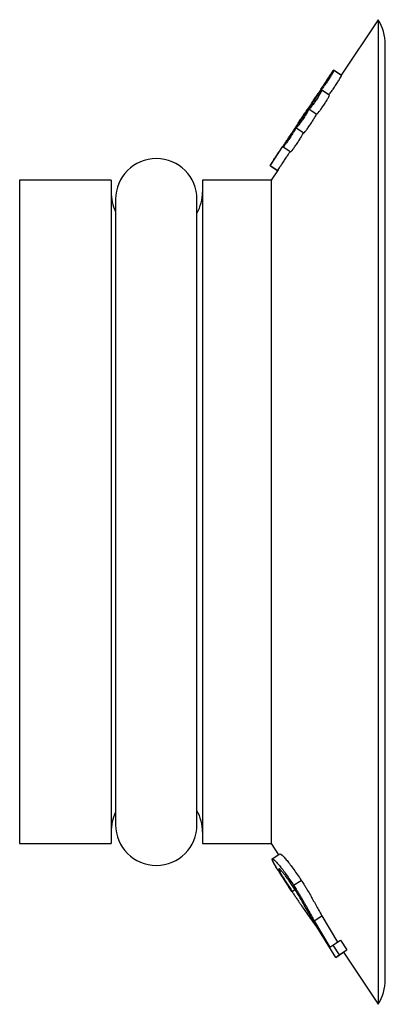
# Model space of a CAD drawing. Header units: millimetres. Extents: x 98.8 to 106.8, y 136.1 to 157.6.
import ezdxf

# ---------------------------------------------------------------- set-up
doc = ezdxf.new("R2010")
doc.units = ezdxf.units.MM

msp = doc.modelspace()

# ---------------------------------------------------------------- linework, layer by layer
at = {"color": 7, "linetype": 'Continuous', "lineweight": 25}
for p, q in [((106.632, 157.605), (105.822, 156.39)), ((106.632, 157.605), (106.632, 136.082)), ((106.791, 136.624), (106.791, 157.063)), ((105.639, 156.475), (105.396, 156.111)), ((105.823, 156.39), (105.656, 156.501)), ((105.832, 156.383), (105.666, 156.494)), ((105.389, 156.077), (105.555, 155.967)), ((105.57, 155.957), (105.404, 156.067)), ((105.545, 155.974), (105.52, 155.99)), ((105.545, 155.974), (105.545, 155.974)), ((105.128, 155.651), (105.103, 155.668)), ((105.127, 155.651), (105.294, 155.54)), ((104.826, 155.252), (104.842, 155.24)), ((104.842, 155.24), (105.009, 155.13)), ((104.537, 154.823), (104.278, 154.434)), ((104.558, 154.829), (104.725, 154.718)), ((104.713, 154.726), (104.704, 154.712)), ((104.269, 154.421), (104.436, 154.31)), ((104.281, 154.413), (104.436, 154.31)), ((104.445, 154.323), (104.291, 154.094)), ((104.31, 154.392), (104.435, 154.31)), ((100.791, 154.094), (98.791, 154.094)), ((98.791, 154.094), (98.791, 139.594)), ((100.791, 154.094), (100.791, 139.594)), ((104.291, 154.094), (102.791, 154.094)), ((102.791, 154.094), (102.791, 139.594)), ((104.291, 154.094), (104.291, 139.594)), ((100.891, 153.679), (100.891, 140.009)), ((102.671, 140.009), (102.671, 153.679)), ((98.791, 139.594), (100.791, 139.594)), ((102.791, 139.594), (104.291, 139.594)), ((104.291, 139.594), (104.452, 139.352)), ((104.317, 139.263), (104.484, 139.373)), ((104.786, 138.684), (104.952, 138.792)), ((104.749, 138.548), (104.814, 138.592)), ((104.753, 138.551), (104.749, 138.548)), ((104.753, 138.551), (104.814, 138.592)), ((105.709, 137.108), (105.164, 137.989)), ((105.237, 137.905), (105.403, 138.015)), ((105.403, 138.015), (105.742, 137.438)), ((105.207, 137.884), (105.223, 137.895)), ((105.207, 137.884), (105.332, 137.717)), ((105.237, 137.905), (105.576, 137.328)), ((105.576, 137.328), (105.645, 137.375)), ((105.645, 137.375), (105.811, 137.484)), ((105.645, 137.375), (105.785, 137.161)), ((105.811, 137.484), (105.952, 137.27)), ((105.709, 137.108), (105.875, 137.219)), ((105.709, 137.108), (105.875, 137.219)), ((105.785, 137.161), (105.952, 137.27)), ((105.875, 137.219), (106.632, 136.082))]:
    msp.add_line(p, q, dxfattribs=at)
for centre, radius, start, end in [((105.791, 157.063), 1, 0, 32.7828), ((101.781, 153.679), 0.89, 0, 180), ((101.791, 153.844), 1, 180, 205.8419), ((101.791, 153.844), 1, 331.6424, 0), ((101.791, 139.844), 1, 154.1581, 180), ((101.791, 139.844), 1, 0, 28.3576), ((101.781, 140.009), 0.89, 180, 0), ((105.791, 136.624), 1, 327.2172, 0)]:
    msp.add_arc(centre, radius, start, end, dxfattribs=at)
for points, knots in [([(105.379, 156.085), (105.381, 156.088), (105.386, 156.093), (105.419, 156.141), (105.466, 156.209), (105.521, 156.29), (105.575, 156.373), (105.62, 156.442), (105.65, 156.49), (105.659, 156.505), (105.654, 156.498), (105.641, 156.478), (105.639, 156.475)], [0, 0, 0, 0, 0.108937, 0.217499, 0.325553, 0.433274, 0.541027, 0.649138, 0.75772, 0.866618, 0.975508, 1, 1, 1, 1]), ([(105.389, 156.077), (105.392, 156.08), (105.399, 156.085), (105.434, 156.13), (105.482, 156.197), (105.537, 156.279), (105.591, 156.361), (105.634, 156.432), (105.662, 156.481), (105.669, 156.499), (105.656, 156.485), (105.623, 156.44), (105.576, 156.372), (105.521, 156.29), (105.467, 156.208), (105.422, 156.138), (105.392, 156.089), (105.39, 156.081), (105.389, 156.077)], [0, 0, 0, 0, 0.062834, 0.125435, 0.187746, 0.249887, 0.312072, 0.37448, 0.437156, 0.499995, 0.562804, 0.625407, 0.687738, 0.749887, 0.812058, 0.874448, 0.937131, 1, 1, 1, 1]), ([(105.555, 155.967), (105.559, 155.969), (105.565, 155.974), (105.6, 156.02), (105.649, 156.087), (105.704, 156.169), (105.757, 156.251), (105.801, 156.322), (105.827, 156.368), (105.837, 156.388), (105.832, 156.383), (105.832, 156.383)], [0, 0, 0, 0, 0.1251114, 0.2499963, 0.3750186, 0.4999666, 0.6248561, 0.7499496, 0.8749339, 0.9999475, 1, 1, 1, 1]), ([(105.111, 155.662), (105.112, 155.666), (105.114, 155.674), (105.144, 155.723), (105.189, 155.792), (105.243, 155.875), (105.298, 155.956), (105.345, 156.024), (105.379, 156.071), (105.385, 156.076), (105.388, 156.078)], [0, 0, 0, 0, 0.125792, 0.25119, 0.375976, 0.500303, 0.62459, 0.749257, 0.874492, 1, 1, 1, 1]), ([(105.127, 155.651), (105.131, 155.652), (105.139, 155.656), (105.176, 155.701), (105.225, 155.767), (105.28, 155.849), (105.333, 155.932), (105.376, 156.004), (105.401, 156.053), (105.407, 156.073), (105.392, 156.06), (105.357, 156.016), (105.309, 155.948), (105.254, 155.867), (105.2, 155.784), (105.157, 155.714), (105.129, 155.663), (105.128, 155.655), (105.127, 155.651)], [0, 0, 0, 0, 0.062835, 0.125411, 0.187691, 0.249811, 0.311997, 0.374427, 0.437132, 0.499991, 0.562801, 0.625383, 0.687684, 0.749811, 0.81198, 0.874392, 0.937107, 1, 1, 1, 1]), ([(105.396, 156.111), (105.393, 156.107), (105.38, 156.088), (105.38, 156.086), (105.379, 156.085)], [0, 0, 0, 0, 0.183598, 1, 1, 1, 1]), ([(105.294, 155.54), (105.298, 155.542), (105.305, 155.546), (105.342, 155.591), (105.391, 155.658), (105.447, 155.739), (105.499, 155.821), (105.542, 155.894), (105.566, 155.94), (105.575, 155.961), (105.57, 155.957), (105.57, 155.957)], [0, 0, 0, 0, 0.125115, 0.249986, 0.374986, 0.499951, 0.624851, 0.749926, 0.874906, 0.999916, 1, 1, 1, 1]), ([(104.826, 155.252), (104.827, 155.255), (104.831, 155.262), (104.862, 155.31), (104.908, 155.379), (104.953, 155.447), (104.99, 155.502), (105.025, 155.554), (105.063, 155.611), (105.095, 155.659), (105.1, 155.665), (105.103, 155.668)], [0, 0, 0, 0, 0.12572, 0.250995, 0.375625, 0.499801, 0.561762, 0.624613, 0.749216, 0.874413, 1, 1, 1, 1]), ([(104.842, 155.24), (104.846, 155.242), (104.853, 155.246), (104.889, 155.291), (104.938, 155.358), (104.994, 155.439), (105.047, 155.522), (105.09, 155.594), (105.116, 155.643), (105.122, 155.662), (105.108, 155.649), (105.074, 155.604), (105.026, 155.536), (104.971, 155.455), (104.917, 155.372), (104.873, 155.302), (104.844, 155.252), (104.843, 155.244), (104.842, 155.24)], [0, 0, 0, 0, 0.062858, 0.12545, 0.187726, 0.249829, 0.311994, 0.374411, 0.437118, 0.499992, 0.562821, 0.625417, 0.687718, 0.749829, 0.811976, 0.874373, 0.937089, 1, 1, 1, 1]), ([(105.009, 155.13), (105.012, 155.132), (105.02, 155.136), (105.056, 155.181), (105.105, 155.248), (105.16, 155.329), (105.213, 155.411), (105.256, 155.484), (105.281, 155.53), (105.29, 155.551), (105.285, 155.546), (105.285, 155.546)], [0, 0, 0, 0, 0.125067, 0.250029, 0.374929, 0.499823, 0.62479, 0.749842, 0.874934, 0.999918, 1, 1, 1, 1]), ([(104.558, 154.829), (104.562, 154.831), (104.568, 154.835), (104.604, 154.881), (104.652, 154.948), (104.708, 155.029), (104.761, 155.112), (104.804, 155.183), (104.831, 155.232), (104.838, 155.25), (104.825, 155.236), (104.792, 155.192), (104.744, 155.123), (104.689, 155.042), (104.635, 154.96), (104.591, 154.89), (104.561, 154.84), (104.559, 154.832), (104.558, 154.829)], [0, 0, 0, 0, 0.062884, 0.125493, 0.187768, 0.249852, 0.311994, 0.374396, 0.437103, 0.499993, 0.562844, 0.625456, 0.687758, 0.749853, 0.811975, 0.874353, 0.93707, 1, 1, 1, 1]), ([(104.725, 154.718), (104.728, 154.72), (104.735, 154.725), (104.77, 154.77), (104.819, 154.838), (104.874, 154.919), (104.927, 155.001), (104.971, 155.073), (104.996, 155.119), (105.006, 155.139), (105.001, 155.134), (105.001, 155.134)], [0, 0, 0, 0, 0.125069, 0.250032, 0.374934, 0.49983, 0.624799, 0.749854, 0.874948, 0.999935, 1, 1, 1, 1]), ([(104.269, 154.421), (104.271, 154.424), (104.275, 154.43), (104.308, 154.478), (104.354, 154.546), (104.409, 154.628), (104.463, 154.71), (104.509, 154.78), (104.538, 154.824), (104.55, 154.842), (104.547, 154.837), (104.547, 154.837)], [0, 0, 0, 0, 0.125873, 0.251232, 0.375873, 0.500028, 0.624207, 0.748875, 0.874199, 0.999977, 1, 1, 1, 1]), ([(104.445, 154.323), (104.445, 154.324), (104.449, 154.329), (104.475, 154.368), (104.52, 154.435), (104.575, 154.517), (104.63, 154.599), (104.674, 154.667), (104.7, 154.706), (104.703, 154.711), (104.704, 154.712)], [0, 0, 0, 0, 0.022977, 0.181966, 0.340879, 0.499789, 0.658793, 0.817912, 0.977083, 1, 1, 1, 1]), ([(104.312, 139.259), (104.311, 139.249), (104.31, 139.233), (104.355, 139.153), (104.421, 139.045), (104.534, 138.871), (104.644, 138.706), (104.699, 138.623)], [0, 0, 0, 0, 0.251569, 0.377765, 0.503104, 0.752127, 1, 1, 1, 1]), ([(104.749, 138.548), (104.729, 138.578), (104.689, 138.639), (104.63, 138.728), (104.563, 138.829), (104.493, 138.937), (104.424, 139.046), (104.368, 139.137), (104.335, 139.198), (104.318, 139.235), (104.312, 139.256), (104.316, 139.261), (104.317, 139.263)], [0, 0, 0, 0, 0.082268, 0.167232, 0.248456, 0.373457, 0.497563, 0.624488, 0.748172, 0.831021, 0.916269, 1, 1, 1, 1]), ([(104.317, 139.263), (104.328, 139.261), (104.345, 139.257), (104.41, 139.191), (104.493, 139.095), (104.621, 138.93), (104.731, 138.766), (104.786, 138.684)], [0, 0, 0, 0, 0.251725, 0.377636, 0.502992, 0.751832, 1, 1, 1, 1]), ([(104.484, 139.373), (104.495, 139.37), (104.511, 139.367), (104.577, 139.3), (104.659, 139.203), (104.787, 139.038), (104.897, 138.874), (104.952, 138.792)], [0, 0, 0, 0, 0.249867, 0.375328, 0.500627, 0.750357, 1, 1, 1, 1]), ([(104.458, 139.048), (104.457, 139.04), (104.457, 139.027), (104.49, 138.964), (104.527, 138.901), (104.575, 138.825), (104.649, 138.71), (104.712, 138.614), (104.753, 138.551)], [0, 0, 0, 0, 0.2509364, 0.377006, 0.502018, 0.6249197, 0.7517233, 1, 1, 1, 1]), ([(104.776, 138.652), (104.757, 138.681), (104.719, 138.738), (104.662, 138.819), (104.609, 138.89), (104.546, 138.969), (104.481, 139.042), (104.466, 139.046), (104.458, 139.048)], [0, 0, 0, 0, 0.1244745, 0.2489302, 0.3714518, 0.4987722, 0.7486537, 1, 1, 1, 1]), ([(104.699, 138.623), (104.717, 138.596), (104.749, 138.548), (104.798, 138.475), (104.844, 138.407), (104.889, 138.34), (104.932, 138.276), (104.986, 138.198), (105.053, 138.102), (105.13, 137.992), (105.182, 137.919), (105.207, 137.884)], [0, 0, 0, 0, 0.091358, 0.165034, 0.249269, 0.331954, 0.411431, 0.499124, 0.651632, 0.832349, 1, 1, 1, 1]), ([(105.164, 137.989), (105.143, 138.026), (105.117, 138.071), (105.09, 138.12), (105.083, 138.132), (105.081, 138.136), (105.081, 138.136), (105.081, 138.137), (105.081, 138.137), (105.053, 138.186), (104.996, 138.288), (104.901, 138.456), (104.818, 138.587), (104.776, 138.652)], [0, 0, 0, 0, 0.188374, 0.235365, 0.24714, 0.250102, 0.250852, 0.251045, 0.251095, 0.251115, 0.502109, 0.75195, 1, 1, 1, 1]), ([(104.786, 138.684), (104.804, 138.656), (104.835, 138.607), (104.881, 138.533), (104.924, 138.463), (104.965, 138.393), (105.004, 138.326), (105.05, 138.243), (105.107, 138.14), (105.172, 138.021), (105.216, 137.943), (105.237, 137.905)], [0, 0, 0, 0, 0.09161, 0.164875, 0.249074, 0.331793, 0.411216, 0.498973, 0.651259, 0.83232, 1, 1, 1, 1]), ([(104.952, 138.792), (104.97, 138.765), (105.002, 138.716), (105.048, 138.642), (105.098, 138.559), (105.153, 138.466), (105.211, 138.361), (105.27, 138.255), (105.335, 138.137), (105.379, 138.058), (105.403, 138.015)], [0, 0, 0, 0, 0.092022, 0.165568, 0.249983, 0.374882, 0.499872, 0.651963, 0.807682, 1, 1, 1, 1]), ([(105.785, 137.161), (105.764, 137.146), (105.721, 137.117), (105.713, 137.111), (105.709, 137.108)], [0, 0, 0, 0, 0.500465, 1, 1, 1, 1]), ([(105.952, 137.27), (105.93, 137.255), (105.888, 137.227), (105.879, 137.222), (105.875, 137.219)], [0, 0, 0, 0, 0.500515, 1, 1, 1, 1])]:
    msp.add_open_spline(points, degree=3, knots=knots, dxfattribs=at)

doc.saveas('drawing.dxf')
